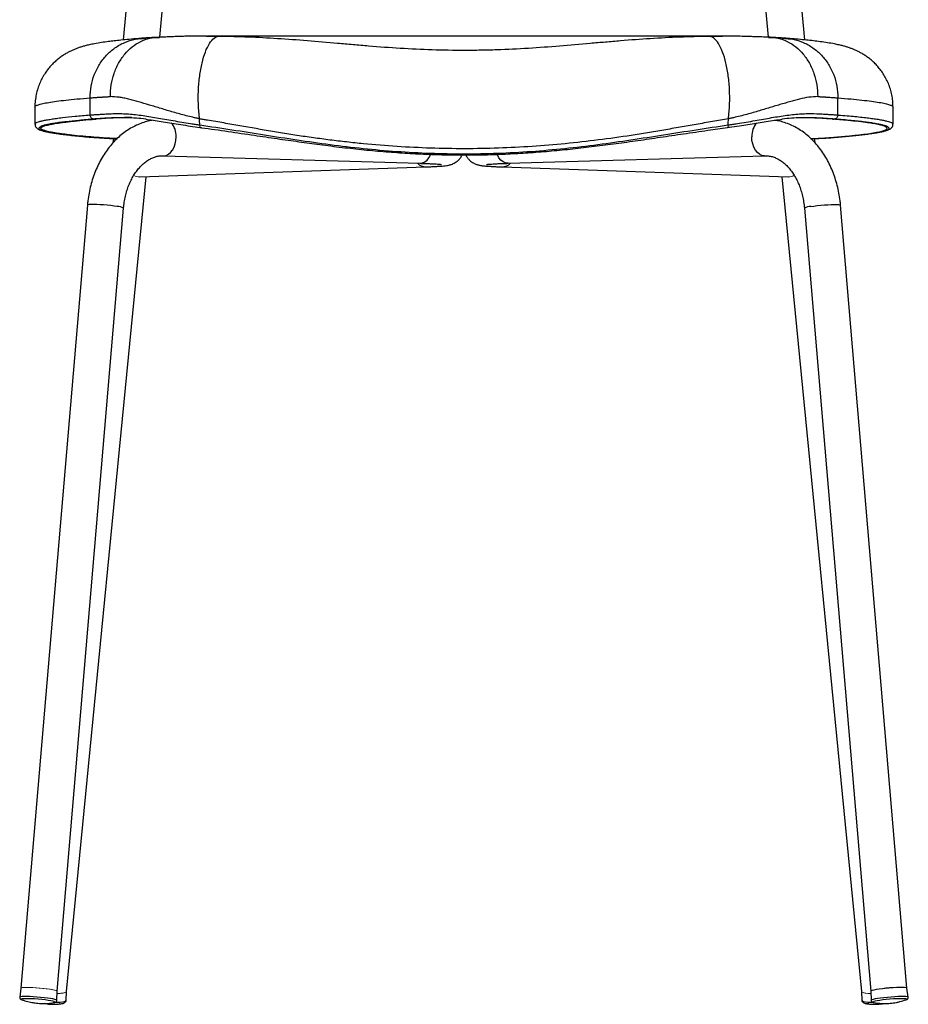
# Model space of a CAD drawing. Header units: millimetres. Extents: x 74 to 205, y 91 to 188.
# Tile 2 of 7: x 124 to 146, y 91 to 115. Entities that reach past the tile are written whole.
import ezdxf

# ---------------------------------------------------------------- set-up
doc = ezdxf.new("R2010")
doc.units = ezdxf.units.MM

msp = doc.modelspace()

# ---------------------------------------------------------------- linework, layer by layer
at = {"color": 7, "linetype": 'Continuous', "lineweight": 25}
for p, q in [((126.516, 116.991), (126.288, 114.656)), ((143.215, 114.657), (142.986, 116.991)), ((127.199, 114.723), (127.412, 116.904)), ((142.091, 116.904), (142.304, 114.723)), ((126.711, 114.688), (126.862, 114.702)), ((126.743, 114.691), (126.756, 114.692)), ((128.361, 114.754), (128.383, 114.754)), ((141.078, 114.753), (141.119, 114.753)), ((142.748, 114.692), (142.761, 114.69)), ((125.47, 112.796), (125.47, 113.22)), ((144.033, 112.796), (144.033, 113.22)), ((124.101, 112.991), (124.101, 112.566)), ((145.401, 112.564), (145.401, 112.991)), ((125.609, 112.694), (125.562, 112.694)), ((126.495, 112.729), (126.328, 112.729)), ((143.894, 112.694), (143.94, 112.694)), ((124.104, 112.562), (124.101, 112.566)), ((125.609, 112.239), (125.562, 112.238)), ((126.049, 112.21), (126.039, 112.103)), ((143.464, 112.103), (143.454, 112.21)), ((143.894, 112.239), (143.94, 112.238)), ((127.29, 111.785), (133.655, 111.597)), ((135.848, 111.597), (142.212, 111.785)), ((126.708, 111.258), (133.805, 111.508)), ((135.698, 111.508), (142.794, 111.258)), ((124.887, 91.056), (126.861, 111.264)), ((142.642, 111.264), (144.616, 91.056)), ((125.404, 110.559), (123.755, 91.138)), ((124.652, 91.061), (126.301, 110.482)), ((143.202, 110.482), (144.851, 91.061)), ((145.747, 91.138), (144.098, 110.559)), ((123.755, 91.138), (123.723, 90.912)), ((145.779, 90.912), (145.747, 91.138)), ((124.646, 90.834), (124.652, 91.061)), ((124.878, 90.833), (124.887, 91.056)), ((144.616, 91.056), (144.625, 90.833)), ((144.851, 91.061), (144.857, 90.834)), ((124.321, 90.756), (124.404, 90.743)), ((124.558, 90.776), (124.58, 90.779)), ((124.723, 90.745), (124.709, 90.743)), ((144.625, 90.83), (144.625, 90.833))]:
    msp.add_line(p, q, dxfattribs=at)
at = {"color": 8, "linetype": 'Continuous', "lineweight": 25}
for p, q in [((126.773, 114.693), (126.862, 114.702)), ((128.353, 114.754), (128.361, 114.754)), ((141.119, 114.753), (141.167, 114.753)), ((142.64, 114.702), (142.731, 114.693)), ((145.237, 112.486), (145.235, 112.486))]:
    msp.add_line(p, q, dxfattribs=at)
at = {"color": 144, "linetype": 'Continuous', "lineweight": 18}
for p, q in [((126.337, 112.729), (126.376, 112.727)), ((128.191, 112.547), (128.192, 112.547)), ((141.31, 112.547), (141.311, 112.547))]:
    msp.add_line(p, q, dxfattribs=at)
at = {"color": 8, "linetype": 'Continuous', "lineweight": 25, "flags": 128}
for points in [[(127.29, 111.785), (127.295, 111.785), (127.356, 111.793), (127.415, 111.82), (127.47, 111.864), (127.517, 111.923), (127.556, 111.995), (127.585, 112.076), (127.602, 112.164), (127.607, 112.255)], [(142.212, 111.785), (142.208, 111.785), (142.147, 111.793), (142.087, 111.82), (142.033, 111.864), (141.985, 111.923), (141.946, 111.995), (141.917, 112.076), (141.9, 112.164), (141.895, 112.255)], [(133.655, 111.597), (133.659, 111.597), (133.721, 111.605), (133.78, 111.632), (133.834, 111.676), (133.882, 111.735), (133.921, 111.807), (133.925, 111.815)], [(135.848, 111.597), (135.843, 111.597), (135.782, 111.605), (135.723, 111.632), (135.668, 111.676), (135.62, 111.735), (135.581, 111.807), (135.578, 111.815)], [(126.143, 110.526), (126.069, 110.537), (125.985, 110.547), (125.896, 110.556), (125.806, 110.563), (125.717, 110.569), (125.634, 110.573), (125.559, 110.575), (125.497, 110.574), (125.449, 110.572), (125.418, 110.567), (125.405, 110.56), (125.404, 110.559)], [(143.359, 110.526), (143.434, 110.537), (143.517, 110.547), (143.606, 110.556), (143.697, 110.563), (143.786, 110.569), (143.869, 110.573), (143.943, 110.575), (144.006, 110.574), (144.053, 110.572), (144.085, 110.567), (144.098, 110.56), (144.098, 110.559)], [(124.646, 90.834), (124.644, 90.837), (124.629, 90.846), (124.596, 90.857), (124.548, 90.867), (124.485, 90.878), (124.411, 90.889), (124.328, 90.899), (124.24, 90.908), (124.15, 90.916), (124.061, 90.922), (123.976, 90.927), (123.9, 90.929), (123.835, 90.929), (123.783, 90.927), (123.746, 90.923), (123.727, 90.917), (123.723, 90.912)], [(124.58, 90.779), (124.598, 90.785), (124.599, 90.792), (124.581, 90.801), (124.545, 90.811), (124.494, 90.822), (124.428, 90.832), (124.352, 90.843), (124.269, 90.852), (124.181, 90.86), (124.094, 90.867), (124.01, 90.872), (123.934, 90.874), (123.869, 90.875), (123.817, 90.873), (123.781, 90.869), (123.762, 90.863), (123.762, 90.855), (123.775, 90.848)], [(145.756, 90.923), (145.72, 90.927), (145.668, 90.929), (145.603, 90.929), (145.526, 90.927), (145.442, 90.922), (145.353, 90.916), (145.263, 90.908), (145.174, 90.899), (145.092, 90.889), (145.018, 90.878), (144.955, 90.867), (144.907, 90.857), (144.874, 90.846), (144.858, 90.837), (144.857, 90.834)], [(145.722, 90.869), (145.686, 90.873), (145.634, 90.875), (145.569, 90.874), (145.492, 90.872), (145.409, 90.867), (145.321, 90.86), (145.234, 90.852), (145.15, 90.843), (145.074, 90.832), (145.009, 90.822), (144.957, 90.811), (144.922, 90.801), (144.904, 90.792), (144.904, 90.785), (144.919, 90.779)], [(145.729, 90.849), (145.741, 90.855), (145.74, 90.863), (145.722, 90.869)], [(145.779, 90.912), (145.776, 90.917), (145.756, 90.923)], [(124.471, 90.743), (124.383, 90.75), (124.347, 90.755)], [(124.878, 90.833), (124.877, 90.828), (124.863, 90.812), (124.832, 90.799), (124.785, 90.789), (124.724, 90.782), (124.651, 90.778), (124.589, 90.778)], [(144.922, 90.779), (144.852, 90.778), (144.779, 90.782), (144.717, 90.789), (144.67, 90.799), (144.639, 90.812), (144.625, 90.828), (144.625, 90.83)]]:
    msp.add_lwpolyline(points, dxfattribs=at)
at = {"color": 144, "linetype": 'Continuous', "lineweight": 18, "flags": 128}
for points in [[(124.652, 91.061), (124.65, 91.065), (124.633, 91.074), (124.599, 91.085), (124.548, 91.096), (124.483, 91.107), (124.406, 91.117), (124.322, 91.127), (124.232, 91.136), (124.142, 91.143), (124.053, 91.149), (123.971, 91.152), (123.899, 91.154), (123.839, 91.153), (123.794, 91.15), (123.766, 91.145), (123.755, 91.138), (123.755, 91.138)], [(124.204, 91.139), (124.113, 91.145), (124.027, 91.15), (123.947, 91.153), (123.879, 91.154), (123.823, 91.152), (123.783, 91.148), (123.76, 91.143), (123.755, 91.137)], [(124.652, 91.061), (124.647, 91.068), (124.624, 91.078), (124.584, 91.088), (124.529, 91.099), (124.46, 91.11), (124.38, 91.121), (124.294, 91.13), (124.204, 91.139)], [(144.851, 91.061), (144.856, 91.068), (144.878, 91.078), (144.918, 91.088), (144.974, 91.099), (145.043, 91.11), (145.122, 91.121), (145.209, 91.13), (145.299, 91.139)], [(145.299, 91.139), (145.389, 91.145), (145.476, 91.15), (145.555, 91.153), (145.624, 91.154), (145.679, 91.152), (145.719, 91.148), (145.742, 91.143), (145.747, 91.137)], [(124.887, 91.057), (124.887, 91.056), (124.877, 91.04), (124.848, 91.026), (124.803, 91.015), (124.743, 91.008), (124.671, 91.004), (124.65, 91.004)], [(124.887, 91.056), (124.886, 91.053), (124.873, 91.037), (124.841, 91.024), (124.793, 91.013), (124.731, 91.007), (124.656, 91.004), (124.65, 91.004)], [(144.852, 91.004), (144.794, 91.005), (144.727, 91.011), (144.675, 91.02), (144.638, 91.033), (144.619, 91.048), (144.616, 91.057)], [(144.616, 91.056), (144.616, 91.053), (144.63, 91.037), (144.661, 91.024), (144.709, 91.013), (144.772, 91.007), (144.846, 91.004), (144.852, 91.004)]]:
    msp.add_lwpolyline(points, dxfattribs=at)
at = {"color": 7, "linetype": 'Continuous', "lineweight": 25, "flags": 128}
for points in [[(145.725, 91.147), (145.688, 91.152), (145.635, 91.154), (145.569, 91.153), (145.491, 91.151), (145.406, 91.146), (145.316, 91.14), (145.225, 91.132), (145.138, 91.122), (145.057, 91.112), (144.986, 91.101), (144.928, 91.09), (144.885, 91.079), (144.859, 91.07), (144.851, 91.061)], [(145.747, 91.138), (145.744, 91.141), (145.725, 91.147)], [(123.775, 90.848), (123.78, 90.846), (123.781, 90.846)], [(144.798, 90.743), (144.742, 90.75), (144.734, 90.752)], [(144.919, 90.779), (144.923, 90.779), (144.932, 90.777)], [(145.718, 90.845), (145.723, 90.846), (145.729, 90.849)]]:
    msp.add_lwpolyline(points, dxfattribs=at)
at = {"color": 8, "linetype": 'Continuous', "lineweight": 25}
for centre, radius, start, end in [((127.098, 112.27), 0.51, 358.3092, 40.6437), ((142.405, 112.27), 0.51, 139.3042, 181.6954), ((133.801, 111.788), 0.28, 222.594, 270.6979), ((135.701, 111.788), 0.28, 269.2474, 317.4078), ((126.143, 110.215), 0.311, 59.3434, 89.8353), ((143.36, 110.215), 0.311, 90.1647, 120.6566), ((124.588, 92.179), 1.441, 265.3267, 274.81), ((144.92, 92.469), 1.73, 265.9576, 278.0671)]:
    msp.add_arc(centre, radius, start, end, dxfattribs=at)
at = {"color": 144, "linetype": 'Continuous', "lineweight": 18}
for centre, start, end in [((126.697, 111.522), 238.1128, 271.3949), ((142.805, 111.522), 268.6102, 302.0721)]:
    msp.add_arc(centre, 0.264, start, end, dxfattribs=at)
at = {"color": 7, "linetype": 'Continuous', "lineweight": 25}
for points, knots in [([(126.742, 114.697), (126.721, 114.696), (126.618, 114.687), (126.445, 114.672), (126.242, 114.652), (126.07, 114.634), (125.913, 114.614), (125.749, 114.591), (125.594, 114.565), (125.462, 114.538), (125.357, 114.513), (125.269, 114.488), (125.186, 114.462), (125.108, 114.433), (125.03, 114.4), (124.952, 114.362), (124.872, 114.319), (124.79, 114.268), (124.706, 114.208), (124.621, 114.138), (124.535, 114.057), (124.451, 113.964), (124.371, 113.86), (124.299, 113.744), (124.235, 113.619), (124.182, 113.486), (124.14, 113.342), (124.112, 113.19), (124.1, 113.07), (124.102, 113.004), (124.103, 112.991)], [0, 0, 0, 0, 0.022035, 0.1060672, 0.1846452, 0.2492061, 0.3123644, 0.3918888, 0.479442, 0.5457249, 0.5920758, 0.6306126, 0.6629428, 0.6906486, 0.7150217, 0.7370408, 0.7574654, 0.7769024, 0.7958397, 0.8146531, 0.8335186, 0.8526057, 0.8719646, 0.8915601, 0.9113232, 0.9311887, 0.9511103, 0.9730821, 0.9946983, 1, 1, 1, 1]), ([(125.973, 113.25), (125.973, 113.348), (125.981, 113.446), (126.012, 113.638), (126.035, 113.732), (126.096, 113.912), (126.134, 113.998), (126.223, 114.159), (126.274, 114.234), (126.387, 114.37), (126.449, 114.431), (126.582, 114.537), (126.652, 114.581), (126.8, 114.653), (126.877, 114.68), (127.033, 114.715), (127.113, 114.722), (127.193, 114.721)], [0, 0, 0, 0, 0.125, 0.125, 0.25, 0.25, 0.375, 0.375, 0.5, 0.5, 0.625, 0.625, 0.75, 0.75, 0.875, 0.875, 1, 1, 1, 1]), ([(127.126, 114.72), (127.105, 114.719), (127.041, 114.716), (126.941, 114.711), (126.838, 114.704), (126.78, 114.7), (126.755, 114.698)], [0, 0, 0, 0, 0.146441, 0.449195, 0.759839, 1, 1, 1, 1]), ([(128.361, 114.754), (128.327, 114.754), (128.232, 114.753), (128.09, 114.752), (127.934, 114.749), (127.779, 114.745), (127.62, 114.74), (127.459, 114.734), (127.307, 114.728), (127.197, 114.723), (127.139, 114.72), (127.127, 114.72)], [0, 0, 0, 0, 0.068898, 0.189164, 0.298032, 0.409412, 0.543887, 0.680596, 0.820272, 0.964184, 1, 1, 1, 1]), ([(128.189, 112.7), (128.174, 112.812), (128.164, 112.929), (128.155, 113.168), (128.155, 113.289), (128.165, 113.529), (128.176, 113.647), (128.205, 113.874), (128.225, 113.982), (128.273, 114.183), (128.3, 114.275), (128.363, 114.438), (128.397, 114.509), (128.471, 114.625), (128.511, 114.67), (128.591, 114.733), (128.633, 114.75), (128.675, 114.752)], [0, 0, 0, 0, 0.125, 0.125, 0.25, 0.25, 0.375, 0.375, 0.5, 0.5, 0.625, 0.625, 0.75, 0.75, 0.875, 0.875, 1, 1, 1, 1]), ([(141.119, 114.754), (140.55, 114.754), (138.433, 114.754), (134.769, 114.754), (131.092, 114.754), (128.964, 114.754), (128.383, 114.754)], [0, 0, 0, 0, 0.134043, 0.498645, 0.86325, 1, 1, 1, 1]), ([(128.675, 114.752), (128.795, 114.751), (128.916, 114.749), (129.157, 114.743), (129.277, 114.739), (129.639, 114.725), (129.881, 114.712), (130.369, 114.68), (130.615, 114.662), (131.111, 114.621), (131.362, 114.599), (131.742, 114.566), (131.869, 114.555), (132.062, 114.538), (132.126, 114.533), (132.255, 114.522), (132.32, 114.516), (132.645, 114.49), (132.907, 114.471), (133.432, 114.439), (133.696, 114.426), (134.228, 114.409), (134.495, 114.404), (134.899, 114.404), (135.033, 114.406), (135.3, 114.41), (135.432, 114.414), (135.829, 114.427), (136.091, 114.44), (136.61, 114.472), (136.868, 114.491), (137.379, 114.532), (137.632, 114.555), (138.01, 114.588), (138.136, 114.599), (138.387, 114.62), (138.512, 114.631), (138.885, 114.662), (139.131, 114.68), (139.62, 114.712), (139.864, 114.725), (140.226, 114.739), (140.346, 114.743), (140.587, 114.749), (140.707, 114.751), (140.828, 114.752)], [0, 0, 0, 0, 0.03125, 0.03125, 0.0625, 0.0625, 0.125, 0.125, 0.1875, 0.1875, 0.25, 0.25, 0.28125, 0.28125, 0.296875, 0.296875, 0.3125, 0.3125, 0.375, 0.375, 0.4375, 0.4375, 0.5, 0.5, 0.53125, 0.53125, 0.5625, 0.5625, 0.625, 0.625, 0.6875, 0.6875, 0.75, 0.75, 0.78125, 0.78125, 0.8125, 0.8125, 0.875, 0.875, 0.9375, 0.9375, 0.96875, 0.96875, 1, 1, 1, 1]), ([(141.314, 112.7), (141.328, 112.812), (141.338, 112.929), (141.348, 113.168), (141.348, 113.289), (141.337, 113.529), (141.327, 113.647), (141.297, 113.874), (141.278, 113.982), (141.23, 114.183), (141.202, 114.275), (141.14, 114.438), (141.105, 114.509), (141.031, 114.625), (140.992, 114.67), (140.911, 114.733), (140.869, 114.75), (140.828, 114.752)], [0, 0, 0, 0, 0.125, 0.125, 0.25, 0.25, 0.375, 0.375, 0.5, 0.5, 0.625, 0.625, 0.75, 0.75, 0.875, 0.875, 1, 1, 1, 1]), ([(142.378, 114.72), (142.358, 114.721), (142.285, 114.724), (142.144, 114.73), (141.977, 114.736), (141.813, 114.741), (141.652, 114.746), (141.477, 114.75), (141.289, 114.753), (141.154, 114.754), (141.083, 114.754), (141.078, 114.754)], [0, 0, 0, 0, 0.059508, 0.21446, 0.374126, 0.489086, 0.609242, 0.73652, 0.863711, 0.991066, 1, 1, 1, 1]), ([(142.31, 114.721), (142.389, 114.722), (142.469, 114.715), (142.626, 114.68), (142.703, 114.653), (142.85, 114.581), (142.921, 114.537), (143.054, 114.431), (143.116, 114.37), (143.229, 114.234), (143.279, 114.159), (143.368, 113.998), (143.406, 113.912), (143.467, 113.732), (143.491, 113.638), (143.522, 113.446), (143.53, 113.348), (143.53, 113.25)], [0, 0, 0, 0, 0.125, 0.125, 0.25, 0.25, 0.375, 0.375, 0.5, 0.5, 0.625, 0.625, 0.75, 0.75, 0.875, 0.875, 1, 1, 1, 1]), ([(142.749, 114.698), (142.743, 114.699), (142.697, 114.702), (142.6, 114.708), (142.481, 114.715), (142.4, 114.719), (142.374, 114.72)], [0, 0, 0, 0, 0.049284, 0.425898, 0.822, 1, 1, 1, 1]), ([(142.64, 114.702), (142.659, 114.7), (142.716, 114.696), (142.766, 114.691), (142.799, 114.688)], [0, 0, 0, 0, 0.330045, 1, 1, 1, 1]), ([(145.4, 112.991), (145.399, 113.029), (145.399, 113.119), (145.38, 113.257), (145.347, 113.403), (145.3, 113.541), (145.243, 113.671), (145.176, 113.792), (145.101, 113.901), (145.021, 114), (144.938, 114.087), (144.854, 114.162), (144.771, 114.227), (144.69, 114.282), (144.611, 114.33), (144.535, 114.37), (144.461, 114.405), (144.387, 114.436), (144.313, 114.463), (144.235, 114.488), (144.151, 114.512), (144.054, 114.535), (143.928, 114.562), (143.776, 114.588), (143.604, 114.613), (143.43, 114.634), (143.248, 114.654), (143.053, 114.673), (142.885, 114.688), (142.787, 114.695), (142.762, 114.698)], [0, 0, 0, 0, 0.0156836, 0.0365061, 0.0569812, 0.077137, 0.0969892, 0.1165432, 0.1357953, 0.1547417, 0.1734021, 0.1918545, 0.2102667, 0.2288615, 0.247942, 0.2679388, 0.2893779, 0.3129069, 0.3393519, 0.3698333, 0.4060026, 0.4505931, 0.5089979, 0.5953007, 0.6789334, 0.7535733, 0.825122, 0.9008823, 0.9744872, 1, 1, 1, 1]), ([(125.47, 113.22), (125.47, 113.22), (125.47, 113.22), (125.47, 113.22), (125.47, 113.22), (125.47, 113.22), (125.471, 113.22), (125.473, 113.221), (125.477, 113.221), (125.484, 113.221), (125.499, 113.223), (125.512, 113.224), (125.539, 113.225), (125.557, 113.227), (125.595, 113.229), (125.615, 113.231), (125.646, 113.233), (125.656, 113.234), (125.677, 113.235), (125.688, 113.236), (125.721, 113.238), (125.743, 113.239), (125.772, 113.241), (125.778, 113.241), (125.787, 113.242), (125.79, 113.242), (125.796, 113.243), (125.799, 113.243), (125.815, 113.244), (125.827, 113.245), (125.863, 113.247), (125.886, 113.248), (125.919, 113.25), (125.929, 113.25), (125.951, 113.25), (125.962, 113.25), (125.973, 113.25)], [0, 0, 0, 0, 0.000488, 0.000488, 0.000977, 0.001953, 0.003906, 0.007812, 0.015625, 0.03125, 0.0625, 0.125, 0.125, 0.25, 0.25, 0.375, 0.375, 0.4375, 0.4375, 0.5, 0.5, 0.625, 0.625, 0.65625, 0.65625, 0.671875, 0.671875, 0.6875, 0.6875, 0.75, 0.75, 0.875, 0.875, 0.9375, 0.9375, 1, 1, 1, 1]), ([(128.189, 112.7), (128.182, 112.701), (128.174, 112.703), (128.16, 112.706), (128.139, 112.71), (128.089, 112.721), (128.047, 112.731), (127.964, 112.75), (127.909, 112.764), (127.8, 112.792), (127.746, 112.806), (127.64, 112.835), (127.588, 112.85), (127.432, 112.895), (127.331, 112.926), (127.182, 112.97), (127.133, 112.985), (127.037, 113.014), (126.99, 113.028), (126.85, 113.069), (126.761, 113.096), (126.632, 113.133), (126.589, 113.145), (126.527, 113.162), (126.507, 113.168), (126.466, 113.179), (126.446, 113.184), (126.385, 113.198), (126.346, 113.207), (126.268, 113.222), (126.229, 113.229), (126.116, 113.244), (126.043, 113.25), (125.973, 113.25)], [0, 0, 0, 0, 0.007813, 0.007813, 0.015625, 0.03125, 0.0625, 0.0625, 0.125, 0.125, 0.1875, 0.1875, 0.25, 0.25, 0.375, 0.375, 0.4375, 0.4375, 0.5, 0.5, 0.625, 0.625, 0.6875, 0.6875, 0.71875, 0.71875, 0.75, 0.75, 0.8125, 0.8125, 0.875, 0.875, 1, 1, 1, 1]), ([(143.53, 113.25), (143.459, 113.25), (143.387, 113.244), (143.237, 113.224), (143.159, 113.209), (143.039, 113.179), (142.998, 113.168), (142.915, 113.145), (142.872, 113.133), (142.785, 113.108), (142.74, 113.095), (142.65, 113.069), (142.604, 113.055), (142.464, 113.014), (142.369, 112.985), (142.222, 112.941), (142.172, 112.926), (142.071, 112.896), (142.02, 112.881), (141.917, 112.851), (141.865, 112.836), (141.758, 112.807), (141.704, 112.792), (141.595, 112.764), (141.539, 112.75), (141.455, 112.731), (141.413, 112.721), (141.364, 112.71), (141.342, 112.706), (141.328, 112.703), (141.321, 112.701), (141.314, 112.7)], [0, 0, 0, 0, 0.125, 0.125, 0.25, 0.25, 0.3125, 0.3125, 0.375, 0.375, 0.4375, 0.4375, 0.5, 0.5, 0.625, 0.625, 0.6875, 0.6875, 0.75, 0.75, 0.8125, 0.8125, 0.875, 0.875, 0.9375, 0.9375, 0.96875, 0.984375, 0.992187, 0.992187, 1, 1, 1, 1]), ([(143.53, 113.25), (143.541, 113.25), (143.551, 113.25), (143.573, 113.25), (143.583, 113.25), (143.616, 113.248), (143.638, 113.247), (143.674, 113.245), (143.686, 113.244), (143.701, 113.243), (143.705, 113.243), (143.709, 113.242), (143.711, 113.242), (143.712, 113.242), (143.714, 113.242), (143.721, 113.242), (143.728, 113.241), (143.757, 113.239), (143.78, 113.238), (143.823, 113.235), (143.845, 113.234), (143.886, 113.231), (143.906, 113.23), (143.944, 113.227), (143.963, 113.226), (143.99, 113.224), (144.003, 113.223), (144.018, 113.221), (144.026, 113.221), (144.029, 113.221), (144.031, 113.22), (144.032, 113.22), (144.033, 113.22), (144.033, 113.22), (144.033, 113.22), (144.033, 113.22), (144.033, 113.22)], [0, 0, 0, 0, 0.0625, 0.0625, 0.125, 0.125, 0.25, 0.25, 0.3125, 0.3125, 0.328125, 0.332031, 0.332031, 0.335938, 0.335938, 0.34375, 0.375, 0.375, 0.5, 0.5, 0.625, 0.625, 0.75, 0.75, 0.875, 0.875, 0.9375, 0.96875, 0.984375, 0.992188, 0.996094, 0.998047, 0.999023, 0.999512, 0.999512, 1, 1, 1, 1]), ([(125.609, 112.239), (125.553, 112.244), (125.499, 112.248), (125.419, 112.255), (125.393, 112.257), (125.355, 112.261), (125.342, 112.262), (125.317, 112.264), (125.304, 112.265), (125.194, 112.276), (125.102, 112.285), (124.934, 112.303), (124.856, 112.313), (124.75, 112.327), (124.717, 112.332), (124.653, 112.341), (124.623, 112.346), (124.538, 112.36), (124.488, 112.37), (124.424, 112.384), (124.404, 112.389), (124.378, 112.396), (124.369, 112.398), (124.357, 112.402), (124.353, 112.403), (124.345, 112.406), (124.342, 112.407), (124.309, 112.418), (124.288, 112.427), (124.266, 112.442), (124.26, 112.447), (124.255, 112.454), (124.254, 112.457), (124.252, 112.462), (124.251, 112.464), (124.251, 112.476), (124.258, 112.486), (124.28, 112.5), (124.289, 112.505), (124.31, 112.515), (124.322, 112.52), (124.365, 112.534), (124.4, 112.544), (124.464, 112.558), (124.487, 112.563), (124.524, 112.57), (124.537, 112.572), (124.563, 112.577), (124.577, 112.579), (124.648, 112.591), (124.711, 112.601), (124.817, 112.615), (124.854, 112.62), (124.913, 112.627), (124.932, 112.629), (124.973, 112.634), (124.994, 112.636), (125.185, 112.657), (125.384, 112.676), (125.609, 112.694)], [0, 0, 0, 0, 0.03125, 0.03125, 0.046875, 0.046875, 0.054688, 0.054688, 0.0625, 0.0625, 0.125, 0.125, 0.1875, 0.1875, 0.21875, 0.21875, 0.25, 0.25, 0.3125, 0.3125, 0.34375, 0.34375, 0.359375, 0.359375, 0.367188, 0.367188, 0.375, 0.375, 0.4375, 0.4375, 0.46875, 0.46875, 0.484375, 0.484375, 0.5, 0.5, 0.5625, 0.5625, 0.59375, 0.59375, 0.625, 0.625, 0.6875, 0.6875, 0.71875, 0.71875, 0.734375, 0.734375, 0.75, 0.75, 0.8125, 0.8125, 0.84375, 0.84375, 0.859375, 0.859375, 0.875, 0.875, 1, 1, 1, 1]), ([(125.562, 112.694), (125.435, 112.684), (125.181, 112.662), (124.917, 112.634), (124.728, 112.61), (124.607, 112.593), (124.543, 112.582), (124.517, 112.577)], [0, 0, 0, 0, 0.282546, 0.565987, 0.724678, 0.88337, 1, 1, 1, 1]), ([(127.035, 112.665), (126.995, 112.658), (126.903, 112.643), (126.764, 112.6), (126.618, 112.541), (126.476, 112.467), (126.34, 112.379), (126.21, 112.276), (126.087, 112.161), (125.971, 112.032), (125.865, 111.892), (125.767, 111.741), (125.68, 111.58), (125.604, 111.41), (125.538, 111.232), (125.485, 111.049), (125.443, 110.86), (125.417, 110.696), (125.408, 110.595), (125.404, 110.559)], [0, 0, 0, 0, 0.046862, 0.105592, 0.164563, 0.223899, 0.283688, 0.343978, 0.404777, 0.466052, 0.527741, 0.589764, 0.652039, 0.714489, 0.777048, 0.83967, 0.902316, 0.964973, 1, 1, 1, 1]), ([(125.47, 112.796), (125.477, 112.796), (125.485, 112.797), (125.5, 112.798), (125.523, 112.8), (125.548, 112.801), (125.599, 112.805), (125.635, 112.807), (125.711, 112.812), (125.752, 112.814), (125.836, 112.819), (125.88, 112.821), (125.972, 112.826), (126.019, 112.828), (126.118, 112.83), (126.17, 112.83), (126.275, 112.828), (126.329, 112.826), (126.44, 112.819), (126.498, 112.814), (126.615, 112.802), (126.676, 112.795), (126.799, 112.779), (126.862, 112.77), (127.054, 112.74), (127.186, 112.717), (127.458, 112.669), (127.599, 112.643), (127.816, 112.606), (127.89, 112.593), (128.002, 112.575), (128.04, 112.569), (128.115, 112.558), (128.153, 112.553), (128.191, 112.547)], [0, 0, 0, 0, 0.015625, 0.015625, 0.03125, 0.0625, 0.0625, 0.125, 0.125, 0.1875, 0.1875, 0.25, 0.25, 0.3125, 0.3125, 0.375, 0.375, 0.4375, 0.4375, 0.5, 0.5, 0.5625, 0.5625, 0.625, 0.625, 0.75, 0.75, 0.875, 0.875, 0.9375, 0.9375, 0.96875, 0.96875, 1, 1, 1, 1]), ([(125.562, 112.694), (125.55, 112.695), (125.538, 112.697), (125.516, 112.708), (125.505, 112.715), (125.488, 112.734), (125.481, 112.745), (125.472, 112.769), (125.47, 112.782), (125.47, 112.796)], [0, 0, 0, 0, 0.25, 0.25, 0.5, 0.5, 0.75, 0.75, 1, 1, 1, 1]), ([(126.86, 112.691), (126.858, 112.691), (126.773, 112.702), (126.617, 112.716), (126.394, 112.729), (126.188, 112.729), (126.001, 112.722), (125.834, 112.712), (125.685, 112.704), (125.603, 112.697), (125.562, 112.694)], [0, 0, 0, 0, 0.004161, 0.143684, 0.286505, 0.430361, 0.571436, 0.71334, 0.856245, 1, 1, 1, 1]), ([(126.855, 112.689), (126.87, 112.687), (126.942, 112.679), (127.085, 112.658), (127.285, 112.628), (127.499, 112.593), (127.723, 112.557), (127.956, 112.52), (128.118, 112.497), (128.204, 112.485), (128.208, 112.485)], [0, 0, 0, 0, 0.0358781, 0.1841757, 0.3414697, 0.5010276, 0.6627685, 0.8263274, 0.9910067, 1, 1, 1, 1]), ([(141.314, 112.7), (141.182, 112.677), (141.049, 112.654), (140.783, 112.608), (140.65, 112.585), (140.382, 112.539), (140.249, 112.515), (139.98, 112.468), (139.846, 112.444), (139.577, 112.397), (139.442, 112.374), (139.172, 112.33), (139.037, 112.309), (138.631, 112.248), (138.359, 112.21), (137.542, 112.107), (136.993, 112.052), (136.164, 111.997), (135.886, 111.982), (135.329, 111.963), (135.049, 111.958), (134.205, 111.958), (133.646, 111.977), (132.81, 112.032), (132.532, 112.055), (132.115, 112.095), (131.977, 112.11), (131.7, 112.141), (131.563, 112.157), (131.288, 112.192), (131.151, 112.21), (130.877, 112.248), (130.741, 112.267), (130.469, 112.308), (130.333, 112.33), (130.063, 112.374), (129.928, 112.397), (129.524, 112.468), (129.255, 112.515), (128.854, 112.585), (128.721, 112.608), (128.521, 112.643), (128.454, 112.654), (128.355, 112.671), (128.322, 112.677), (128.255, 112.688), (128.222, 112.694), (128.189, 112.7)], [0, 0, 0, 0, 0.03125, 0.03125, 0.0625, 0.0625, 0.09375, 0.09375, 0.125, 0.125, 0.15625, 0.15625, 0.1875, 0.1875, 0.25, 0.25, 0.375, 0.375, 0.4375, 0.4375, 0.5, 0.5, 0.625, 0.625, 0.6875, 0.6875, 0.71875, 0.71875, 0.75, 0.75, 0.78125, 0.78125, 0.8125, 0.8125, 0.84375, 0.84375, 0.875, 0.875, 0.9375, 0.9375, 0.96875, 0.96875, 0.984375, 0.984375, 0.992188, 0.992188, 1, 1, 1, 1]), ([(141.293, 112.487), (141.309, 112.489), (141.408, 112.502), (141.578, 112.527), (141.798, 112.56), (142.003, 112.593), (142.206, 112.626), (142.409, 112.657), (142.557, 112.679), (142.633, 112.687), (142.645, 112.689)], [0, 0, 0, 0, 0.032474, 0.20195, 0.353093, 0.496581, 0.646744, 0.808237, 0.967733, 1, 1, 1, 1]), ([(141.311, 112.547), (141.33, 112.55), (141.349, 112.553), (141.387, 112.558), (141.444, 112.567), (141.501, 112.575), (141.612, 112.593), (141.686, 112.606), (141.832, 112.631), (141.904, 112.643), (142.046, 112.669), (142.116, 112.681), (142.321, 112.718), (142.453, 112.741), (142.707, 112.78), (142.83, 112.796), (143.007, 112.814), (143.064, 112.819), (143.176, 112.826), (143.23, 112.828), (143.388, 112.831), (143.486, 112.828), (143.623, 112.821), (143.667, 112.819), (143.751, 112.814), (143.791, 112.812), (143.867, 112.807), (143.903, 112.805), (143.971, 112.8), (144.003, 112.798), (144.033, 112.796)], [0, 0, 0, 0, 0.015625, 0.015625, 0.03125, 0.0625, 0.0625, 0.125, 0.125, 0.1875, 0.1875, 0.25, 0.25, 0.375, 0.375, 0.5, 0.5, 0.5625, 0.5625, 0.625, 0.625, 0.75, 0.75, 0.8125, 0.8125, 0.875, 0.875, 0.9375, 0.9375, 1, 1, 1, 1]), ([(144.098, 110.559), (144.095, 110.594), (144.085, 110.695), (144.06, 110.859), (144.018, 111.048), (143.964, 111.233), (143.898, 111.411), (143.821, 111.583), (143.732, 111.745), (143.633, 111.899), (143.524, 112.041), (143.405, 112.171), (143.278, 112.289), (143.144, 112.392), (143.003, 112.481), (142.857, 112.554), (142.707, 112.611), (142.576, 112.648), (142.494, 112.66), (142.465, 112.665)], [0, 0, 0, 0, 0.034509, 0.097228, 0.160023, 0.222882, 0.285801, 0.348767, 0.41174, 0.474666, 0.537472, 0.600066, 0.662345, 0.724206, 0.785562, 0.846356, 0.906573, 0.966247, 1, 1, 1, 1]), ([(143.94, 112.694), (143.899, 112.697), (143.817, 112.704), (143.668, 112.712), (143.5, 112.722), (143.311, 112.729), (143.105, 112.729), (142.883, 112.716), (142.728, 112.702), (142.644, 112.691), (142.642, 112.69)], [0, 0, 0, 0, 0.146136, 0.287197, 0.428257, 0.572732, 0.717189, 0.856612, 0.996881, 1, 1, 1, 1]), ([(144.033, 112.796), (144.033, 112.782), (144.031, 112.769), (144.021, 112.745), (144.014, 112.734), (143.997, 112.715), (143.987, 112.708), (143.965, 112.697), (143.952, 112.695), (143.94, 112.694)], [0, 0, 0, 0, 0.25, 0.25, 0.5, 0.5, 0.75, 0.75, 1, 1, 1, 1]), ([(145.024, 112.57), (145.003, 112.574), (144.949, 112.585), (144.841, 112.601), (144.7, 112.62), (144.541, 112.639), (144.362, 112.657), (144.164, 112.676), (144.015, 112.688), (143.94, 112.694)], [0, 0, 0, 0, 0.092026, 0.242019, 0.391937, 0.541931, 0.691925, 0.845962, 1, 1, 1, 1]), ([(124.104, 112.566), (124.103, 112.559), (124.102, 112.538), (124.116, 112.506), (124.137, 112.478), (124.163, 112.456), (124.197, 112.436), (124.243, 112.416), (124.307, 112.397), (124.389, 112.378), (124.455, 112.364), (124.501, 112.357), (124.508, 112.355)], [0, 0, 0, 0, 0.029336, 0.094741, 0.161549, 0.238266, 0.338176, 0.484189, 0.64797, 0.804266, 0.969594, 1, 1, 1, 1]), ([(124.525, 112.354), (124.531, 112.353), (124.571, 112.345), (124.663, 112.332), (124.802, 112.313), (124.962, 112.294), (125.141, 112.276), (125.339, 112.257), (125.488, 112.245), (125.562, 112.238)], [0, 0, 0, 0, 0.027059, 0.187962, 0.348705, 0.509448, 0.670351, 0.835089, 1, 1, 1, 1]), ([(128.192, 112.547), (128.458, 112.509), (128.724, 112.47), (129.259, 112.388), (129.528, 112.346), (130.066, 112.261), (130.337, 112.219), (130.88, 112.138), (131.153, 112.099), (131.701, 112.028), (131.976, 111.995), (132.527, 111.938), (132.804, 111.913), (133.359, 111.873), (133.637, 111.858), (134.194, 111.838), (134.473, 111.832), (135.031, 111.832), (135.309, 111.838), (135.866, 111.858), (136.144, 111.873), (136.699, 111.913), (136.976, 111.938), (137.528, 111.996), (137.803, 112.028), (138.35, 112.099), (138.623, 112.138), (139.166, 112.219), (139.437, 112.261), (140.245, 112.388), (140.779, 112.472), (141.31, 112.547)], [0, 0, 0, 0, 0.0625, 0.0625, 0.125, 0.125, 0.1875, 0.1875, 0.25, 0.25, 0.3125, 0.3125, 0.375, 0.375, 0.4375, 0.4375, 0.5, 0.5, 0.5625, 0.5625, 0.625, 0.625, 0.6875, 0.6875, 0.75, 0.75, 0.8125, 0.8125, 0.875, 0.875, 1, 1, 1, 1]), ([(128.21, 112.484), (128.22, 112.483), (128.448, 112.452), (128.893, 112.388), (129.518, 112.297), (130.104, 112.21), (130.645, 112.133), (131.182, 112.059), (131.722, 111.991), (132.271, 111.932), (132.813, 111.883), (133.347, 111.845), (133.873, 111.818), (134.389, 111.804), (134.896, 111.801), (135.399, 111.811), (135.902, 111.831), (136.412, 111.862), (136.93, 111.903), (137.456, 111.955), (137.989, 112.017), (138.528, 112.087), (139.073, 112.163), (139.632, 112.245), (140.211, 112.33), (140.768, 112.411), (141.13, 112.461), (141.292, 112.483)], [0, 0, 0, 0, 0.002252, 0.053859, 0.104662, 0.148454, 0.190119, 0.229849, 0.271997, 0.313709, 0.354718, 0.394948, 0.434403, 0.473104, 0.51108, 0.54842, 0.586038, 0.624369, 0.663432, 0.703242, 0.743801, 0.785069, 0.826768, 0.869562, 0.914577, 0.961937, 1, 1, 1, 1]), ([(143.94, 112.238), (144.067, 112.249), (144.322, 112.271), (144.586, 112.299), (144.775, 112.323), (144.905, 112.342), (144.988, 112.355), (145.021, 112.362), (145.024, 112.362)], [0, 0, 0, 0, 0.26834, 0.536679, 0.686978, 0.837351, 0.987723, 1, 1, 1, 1]), ([(145.041, 112.364), (145.053, 112.366), (145.099, 112.374), (145.164, 112.389), (145.238, 112.409), (145.293, 112.43), (145.333, 112.451), (145.362, 112.474), (145.384, 112.501), (145.4, 112.534), (145.399, 112.558), (145.399, 112.567)], [0, 0, 0, 0, 0.05883, 0.231273, 0.407096, 0.590054, 0.725157, 0.812409, 0.888144, 0.956783, 1, 1, 1, 1]), ([(125.562, 112.238), (125.572, 112.238), (125.646, 112.232), (125.814, 112.221), (126.004, 112.211), (126.128, 112.207), (126.139, 112.206)], [0, 0, 0, 0, 0.06569, 0.510253, 0.954814, 1, 1, 1, 1]), ([(126.142, 112.209), (126.101, 112.211), (125.97, 112.216), (125.786, 112.226), (125.668, 112.235), (125.609, 112.239)], [0, 0, 0, 0, 0.182997, 0.591491, 1, 1, 1, 1]), ([(143.364, 112.206), (143.375, 112.207), (143.445, 112.209), (143.558, 112.215), (143.703, 112.222), (143.832, 112.23), (143.904, 112.236), (143.94, 112.238)], [0, 0, 0, 0, 0.046195, 0.282431, 0.518667, 0.759334, 1, 1, 1, 1]), ([(126.301, 110.482), (126.303, 110.508), (126.311, 110.583), (126.33, 110.707), (126.363, 110.85), (126.406, 110.987), (126.457, 111.116), (126.517, 111.237), (126.583, 111.347), (126.655, 111.445), (126.732, 111.532), (126.812, 111.606), (126.896, 111.668), (126.982, 111.717), (127.07, 111.753), (127.16, 111.777), (127.234, 111.785), (127.277, 111.785), (127.29, 111.785)], [0, 0, 0, 0, 0.0328549, 0.0982448, 0.1635422, 0.228712, 0.2937513, 0.3586816, 0.42356, 0.4884566, 0.5535226, 0.6189957, 0.6852257, 0.7527029, 0.8220718, 0.8940817, 0.9693276, 1, 1, 1, 1]), ([(133.805, 111.508), (133.826, 111.509), (133.887, 111.511), (133.981, 111.515), (134.08, 111.52), (134.169, 111.526), (134.248, 111.532), (134.311, 111.539), (134.362, 111.548), (134.404, 111.558), (134.443, 111.569), (134.486, 111.587), (134.535, 111.613), (134.587, 111.649), (134.638, 111.698), (134.679, 111.75), (134.697, 111.788), (134.705, 111.804)], [0, 0, 0, 0, 0.05443, 0.159532, 0.26544, 0.373118, 0.48441, 0.605181, 0.68804, 0.73361, 0.770036, 0.805646, 0.841931, 0.88165, 0.924412, 0.969089, 1, 1, 1, 1]), ([(134.798, 111.804), (134.801, 111.796), (134.814, 111.766), (134.846, 111.721), (134.89, 111.672), (134.937, 111.633), (134.983, 111.604), (135.026, 111.583), (135.064, 111.568), (135.098, 111.558), (135.131, 111.55), (135.167, 111.543), (135.219, 111.536), (135.286, 111.529), (135.376, 111.523), (135.473, 111.517), (135.58, 111.512), (135.66, 111.509), (135.698, 111.508)], [0, 0, 0, 0, 0.015281, 0.057203, 0.096899, 0.134302, 0.169205, 0.201823, 0.23381, 0.267869, 0.307309, 0.357961, 0.431314, 0.570728, 0.677865, 0.791576, 0.90004, 1, 1, 1, 1]), ([(142.212, 111.785), (142.226, 111.785), (142.271, 111.785), (142.349, 111.776), (142.446, 111.749), (142.541, 111.707), (142.632, 111.651), (142.719, 111.581), (142.802, 111.5), (142.878, 111.406), (142.949, 111.301), (143.013, 111.185), (143.069, 111.06), (143.117, 110.926), (143.155, 110.786), (143.185, 110.638), (143.196, 110.535), (143.202, 110.482)], [0, 0, 0, 0, 0.031616, 0.110823, 0.188989, 0.263994, 0.335667, 0.404806, 0.472257, 0.538664, 0.604473, 0.669975, 0.735353, 0.800701, 0.866072, 0.931495, 1, 1, 1, 1]), ([(133.655, 111.597), (133.677, 111.596), (133.74, 111.594), (133.836, 111.591), (133.937, 111.586), (134.023, 111.582), (134.092, 111.578), (134.142, 111.574), (134.174, 111.571), (134.19, 111.568), (134.19, 111.568), (134.191, 111.568)], [0, 0, 0, 0, 0.074869, 0.21575, 0.355844, 0.494518, 0.630848, 0.749637, 0.85757, 0.94949, 1, 1, 1, 1]), ([(135.312, 111.568), (135.312, 111.568), (135.31, 111.568), (135.321, 111.57), (135.343, 111.572), (135.382, 111.576), (135.438, 111.579), (135.511, 111.584), (135.6, 111.588), (135.702, 111.592), (135.787, 111.595), (135.837, 111.596), (135.848, 111.597)], [0, 0, 0, 0, 0.0247648, 0.1025902, 0.1969013, 0.3066318, 0.4284032, 0.5582659, 0.6930991, 0.8308988, 0.9641503, 1, 1, 1, 1]), ([(123.723, 90.912), (123.723, 90.908), (123.722, 90.896), (123.731, 90.876), (123.749, 90.86), (123.765, 90.852), (123.776, 90.848), (123.78, 90.846)], [0, 0, 0, 0, 0.1027858, 0.2980651, 0.4981174, 0.8227491, 1, 1, 1, 1]), ([(145.723, 90.846), (145.732, 90.85), (145.746, 90.855), (145.766, 90.871), (145.777, 90.888), (145.78, 90.903), (145.78, 90.911), (145.779, 90.912)], [0, 0, 0, 0, 0.4436951, 0.6392629, 0.8110643, 0.9646062, 1, 1, 1, 1]), ([(123.78, 90.846), (123.804, 90.838), (123.874, 90.814), (123.983, 90.787), (124.091, 90.769), (124.152, 90.763), (124.175, 90.761)], [0, 0, 0, 0, 0.188983, 0.548597, 0.827519, 1, 1, 1, 1]), ([(124.175, 90.761), (124.228, 90.758), (124.311, 90.753), (124.446, 90.759), (124.527, 90.771), (124.579, 90.778)], [0, 0, 0, 0, 0.395517, 0.610476, 1, 1, 1, 1]), ([(124.404, 90.743), (124.452, 90.74), (124.523, 90.735), (124.625, 90.736), (124.68, 90.741), (124.711, 90.743)], [0, 0, 0, 0, 0.4680969, 0.6948563, 1, 1, 1, 1]), ([(124.579, 90.778), (124.589, 90.78), (124.603, 90.783), (124.626, 90.795), (124.64, 90.81), (124.645, 90.825), (124.646, 90.833), (124.646, 90.834)], [0, 0, 0, 0, 0.443695, 0.639263, 0.811064, 0.964606, 1, 1, 1, 1]), ([(124.711, 90.743), (124.731, 90.746), (124.763, 90.75), (124.797, 90.758), (124.812, 90.764), (124.818, 90.766)], [0, 0, 0, 0, 0.486122, 0.7813, 1, 1, 1, 1]), ([(124.818, 90.766), (124.821, 90.767), (124.834, 90.772), (124.852, 90.783), (124.87, 90.802), (124.877, 90.82), (124.878, 90.83), (124.878, 90.833)], [0, 0, 0, 0, 0.110825, 0.433351, 0.698136, 0.926837, 1, 1, 1, 1]), ([(144.625, 90.833), (144.625, 90.827), (144.627, 90.813), (144.641, 90.792), (144.664, 90.774), (144.692, 90.762), (144.729, 90.752), (144.764, 90.746), (144.787, 90.744), (144.792, 90.743)], [0, 0, 0, 0, 0.0812916, 0.2120502, 0.360156, 0.5427222, 0.7189948, 0.9451415, 1, 1, 1, 1]), ([(144.792, 90.743), (144.807, 90.742), (144.855, 90.738), (144.957, 90.734), (145.074, 90.738), (145.158, 90.751), (145.188, 90.756)], [0, 0, 0, 0, 0.117374, 0.359849, 0.773037, 1, 1, 1, 1]), ([(144.857, 90.834), (144.857, 90.83), (144.859, 90.817), (144.871, 90.8), (144.892, 90.787), (144.908, 90.781), (144.92, 90.779), (144.924, 90.778)], [0, 0, 0, 0, 0.102786, 0.298065, 0.498117, 0.822749, 1, 1, 1, 1]), ([(144.924, 90.778), (144.949, 90.774), (145.022, 90.763), (145.134, 90.755), (145.244, 90.755), (145.304, 90.759), (145.328, 90.761)], [0, 0, 0, 0, 0.188983, 0.548597, 0.827519, 1, 1, 1, 1]), ([(145.328, 90.761), (145.381, 90.767), (145.463, 90.776), (145.595, 90.805), (145.673, 90.83), (145.723, 90.846)], [0, 0, 0, 0, 0.395517, 0.610476, 1, 1, 1, 1])]:
    msp.add_open_spline(points, degree=3, knots=knots, dxfattribs=at)
at = {"color": 8, "linetype": 'Continuous', "lineweight": 25}
for points, knots in [([(125.47, 113.22), (125.475, 113.318), (125.485, 113.514), (125.568, 113.796), (125.697, 114.056), (125.871, 114.282), (126.083, 114.468), (126.326, 114.602), (126.55, 114.679), (126.692, 114.688), (126.743, 114.691)], [0, 0, 0, 0, 0.1322642, 0.2645284, 0.3967926, 0.5290568, 0.661321, 0.7935852, 0.9258493, 1, 1, 1, 1]), ([(128.383, 114.754), (128.421, 114.754), (128.515, 114.754), (128.615, 114.753), (128.675, 114.752)], [0, 0, 0, 0, 0.401306, 1, 1, 1, 1]), ([(140.828, 114.752), (140.88, 114.753), (140.966, 114.754), (141.046, 114.754), (141.078, 114.753)], [0, 0, 0, 0, 0.604899, 1, 1, 1, 1]), ([(142.761, 114.69), (142.812, 114.687), (142.953, 114.679), (143.177, 114.602), (143.419, 114.468), (143.631, 114.282), (143.806, 114.056), (143.935, 113.796), (144.018, 113.514), (144.028, 113.318), (144.033, 113.22)], [0, 0, 0, 0, 0.073413, 0.2057825, 0.3381521, 0.4705217, 0.6028913, 0.7352608, 0.8676304, 1, 1, 1, 1]), ([(124.101, 112.991), (124.105, 113.001), (124.114, 113.02), (124.18, 113.05), (124.287, 113.079), (124.437, 113.108), (124.629, 113.136), (124.865, 113.165), (125.141, 113.193), (125.36, 113.211), (125.47, 113.22)], [0, 0, 0, 0, 0.124395, 0.249111, 0.37345, 0.497796, 0.622889, 0.747994, 0.874009, 1, 1, 1, 1]), ([(144.033, 113.22), (144.142, 113.211), (144.36, 113.193), (144.635, 113.165), (144.87, 113.137), (145.062, 113.108), (145.213, 113.079), (145.322, 113.05), (145.383, 113.021), (145.408, 113.001), (145.401, 112.991), (145.401, 112.991)], [0, 0, 0, 0, 0.125531, 0.2503, 0.374569, 0.498825, 0.623343, 0.74785, 0.873348, 0.998838, 1, 1, 1, 1]), ([(124.101, 112.566), (124.101, 112.566), (124.1, 112.57), (124.105, 112.579), (124.119, 112.596), (124.158, 112.615), (124.214, 112.634), (124.29, 112.654), (124.385, 112.673), (124.499, 112.692), (124.631, 112.711), (124.821, 112.735), (125.086, 112.763), (125.342, 112.785), (125.47, 112.796)], [0, 0, 0, 0, 0.000546, 0.041946, 0.124795, 0.207644, 0.290493, 0.373342, 0.45615, 0.538998, 0.621847, 0.704655, 0.852328, 1, 1, 1, 1]), ([(144.033, 112.796), (144.037, 112.795), (144.116, 112.789), (144.262, 112.777), (144.459, 112.758), (144.637, 112.74), (144.797, 112.721), (144.939, 112.702), (145.062, 112.683), (145.166, 112.664), (145.252, 112.644), (145.318, 112.625), (145.366, 112.606), (145.396, 112.586), (145.399, 112.573), (145.401, 112.567)], [0, 0, 0, 0, 0.004482, 0.087397, 0.170394, 0.253309, 0.336306, 0.419222, 0.502137, 0.585134, 0.66805, 0.750957, 0.833947, 0.917187, 1, 1, 1, 1]), ([(124.517, 112.577), (124.506, 112.576), (124.458, 112.568), (124.39, 112.553), (124.314, 112.534), (124.257, 112.515), (124.219, 112.495), (124.204, 112.479), (124.2, 112.463), (124.208, 112.447), (124.236, 112.428), (124.284, 112.408), (124.351, 112.389), (124.43, 112.371), (124.495, 112.359), (124.525, 112.354)], [0, 0, 0, 0, 0.022917, 0.109055, 0.195193, 0.281416, 0.367554, 0.453778, 0.496842, 0.583317, 0.669878, 0.756009, 0.842224, 0.928362, 1, 1, 1, 1]), ([(145.024, 112.362), (145.054, 112.368), (145.116, 112.38), (145.189, 112.399), (145.246, 112.418), (145.283, 112.438), (145.299, 112.454), (145.303, 112.47), (145.295, 112.486), (145.266, 112.505), (145.219, 112.525), (145.152, 112.544), (145.087, 112.559), (145.038, 112.568), (145.024, 112.57)], [0, 0, 0, 0, 0.084899, 0.177396, 0.269893, 0.36239, 0.454887, 0.501108, 0.593967, 0.686825, 0.779314, 0.871803, 0.964254, 1, 1, 1, 1])]:
    msp.add_open_spline(points, degree=3, knots=knots, dxfattribs=at)
at = {"color": 144, "linetype": 'Continuous', "lineweight": 18}
for points, knots in [([(125.609, 112.239), (125.553, 112.244), (125.499, 112.248), (125.419, 112.255), (125.393, 112.257), (125.355, 112.261), (125.342, 112.262), (125.317, 112.264), (125.304, 112.265), (125.194, 112.276), (125.102, 112.285), (124.934, 112.303), (124.856, 112.313), (124.75, 112.327), (124.717, 112.332), (124.653, 112.341), (124.623, 112.346), (124.538, 112.36), (124.488, 112.37), (124.424, 112.384), (124.404, 112.389), (124.378, 112.396), (124.369, 112.398), (124.357, 112.402), (124.353, 112.403), (124.345, 112.406), (124.342, 112.407), (124.309, 112.418), (124.288, 112.427), (124.266, 112.442), (124.26, 112.447), (124.255, 112.454), (124.254, 112.457), (124.252, 112.462), (124.251, 112.464), (124.251, 112.476), (124.258, 112.486), (124.28, 112.5), (124.289, 112.505), (124.31, 112.515), (124.322, 112.52), (124.365, 112.534), (124.4, 112.544), (124.464, 112.558), (124.487, 112.563), (124.524, 112.57), (124.537, 112.572), (124.563, 112.577), (124.577, 112.579), (124.648, 112.591), (124.711, 112.601), (124.817, 112.615), (124.854, 112.62), (124.913, 112.627), (124.932, 112.629), (124.973, 112.634), (124.994, 112.636), (125.185, 112.657), (125.384, 112.676), (125.609, 112.694)], [0, 0, 0, 0, 0.03125, 0.03125, 0.046875, 0.046875, 0.054688, 0.054688, 0.0625, 0.0625, 0.125, 0.125, 0.1875, 0.1875, 0.21875, 0.21875, 0.25, 0.25, 0.3125, 0.3125, 0.34375, 0.34375, 0.359375, 0.359375, 0.367188, 0.367188, 0.375, 0.375, 0.4375, 0.4375, 0.46875, 0.46875, 0.484375, 0.484375, 0.5, 0.5, 0.5625, 0.5625, 0.59375, 0.59375, 0.625, 0.625, 0.6875, 0.6875, 0.71875, 0.71875, 0.734375, 0.734375, 0.75, 0.75, 0.8125, 0.8125, 0.84375, 0.84375, 0.859375, 0.859375, 0.875, 0.875, 1, 1, 1, 1]), ([(125.609, 112.694), (125.67, 112.698), (125.793, 112.707), (126.04, 112.719), (126.236, 112.733), (126.361, 112.728), (126.376, 112.727)], [0, 0, 0, 0, 0.318432, 0.635029, 0.953891, 1, 1, 1, 1]), ([(125.609, 112.694), (125.637, 112.696), (125.668, 112.698), (125.733, 112.703), (125.768, 112.705), (125.84, 112.709), (125.878, 112.712), (125.958, 112.716), (126, 112.718), (126.088, 112.723), (126.134, 112.725), (126.205, 112.727), (126.229, 112.728), (126.279, 112.728), (126.304, 112.729), (126.329, 112.729)], [0, 0, 0, 0, 0.0625, 0.0625, 0.125, 0.125, 0.1875, 0.1875, 0.25, 0.25, 0.3125, 0.3125, 0.34375, 0.34375, 0.375, 0.375, 0.375, 0.375]), ([(126.544, 112.719), (126.453, 112.722), (126.363, 112.724), (126.287, 112.728), (126.287, 112.728)], [0, 0, 0, 0, 0.99406, 1, 1, 1, 1]), ([(143.119, 112.727), (143.137, 112.728), (143.263, 112.733), (143.461, 112.719), (143.709, 112.707), (143.832, 112.698), (143.894, 112.694)], [0, 0, 0, 0, 0.050019, 0.36652, 0.683088, 1, 1, 1, 1]), ([(143.214, 112.728), (143.297, 112.726), (143.478, 112.721), (143.708, 112.707), (143.832, 112.698), (143.894, 112.694)], [0, 0, 0, 0, 0.297983, 0.648801, 1, 1, 1, 1]), ([(143.894, 112.694), (143.95, 112.689), (144.004, 112.685), (144.083, 112.678), (144.109, 112.676), (144.161, 112.671), (144.186, 112.669), (144.26, 112.662), (144.307, 112.657), (144.398, 112.648), (144.442, 112.643), (144.569, 112.629), (144.646, 112.62), (144.752, 112.606), (144.786, 112.601), (144.849, 112.592), (144.879, 112.587), (144.965, 112.573), (145.014, 112.563), (145.079, 112.549), (145.098, 112.544), (145.125, 112.537), (145.134, 112.535), (145.146, 112.531), (145.15, 112.53), (145.157, 112.527), (145.161, 112.526), (145.193, 112.515), (145.215, 112.506), (145.237, 112.491), (145.242, 112.486), (145.248, 112.479), (145.249, 112.476), (145.251, 112.471), (145.251, 112.469), (145.251, 112.457), (145.244, 112.447), (145.223, 112.433), (145.214, 112.428), (145.193, 112.418), (145.18, 112.413), (145.138, 112.399), (145.102, 112.389), (145.039, 112.375), (145.016, 112.37), (144.979, 112.363), (144.966, 112.361), (144.94, 112.356), (144.926, 112.354), (144.855, 112.342), (144.791, 112.332), (144.685, 112.318), (144.648, 112.313), (144.571, 112.304), (144.53, 112.299), (144.445, 112.29), (144.401, 112.285), (144.309, 112.276), (144.261, 112.271), (144.112, 112.257), (144.006, 112.248), (143.894, 112.239)], [0, 0, 0, 0, 0.03125, 0.03125, 0.046875, 0.046875, 0.0625, 0.0625, 0.09375, 0.09375, 0.125, 0.125, 0.1875, 0.1875, 0.21875, 0.21875, 0.25, 0.25, 0.3125, 0.3125, 0.34375, 0.34375, 0.359375, 0.359375, 0.367188, 0.367188, 0.375, 0.375, 0.4375, 0.4375, 0.46875, 0.46875, 0.484375, 0.484375, 0.5, 0.5, 0.5625, 0.5625, 0.59375, 0.59375, 0.625, 0.625, 0.6875, 0.6875, 0.71875, 0.71875, 0.734375, 0.734375, 0.75, 0.75, 0.8125, 0.8125, 0.84375, 0.84375, 0.875, 0.875, 0.90625, 0.90625, 0.9375, 0.9375, 1, 1, 1, 1]), ([(143.894, 112.694), (143.906, 112.693), (143.931, 112.691), (143.968, 112.688), (144.004, 112.685), (144.039, 112.682), (144.075, 112.679), (144.109, 112.676), (144.144, 112.673), (144.177, 112.67), (144.249, 112.663), (144.354, 112.653), (144.53, 112.634), (144.724, 112.611), (144.915, 112.582), (145.064, 112.554), (145.172, 112.525), (145.237, 112.496), (145.258, 112.467), (145.237, 112.437), (145.173, 112.409), (145.067, 112.38), (144.918, 112.351), (144.728, 112.323), (144.533, 112.299), (144.356, 112.28), (144.242, 112.269), (144.151, 112.261), (144.089, 112.255), (144.026, 112.25), (143.961, 112.244), (143.916, 112.241), (143.894, 112.239)], [0, 0, 0, 0, 0.00697, 0.013941, 0.020914, 0.027889, 0.034867, 0.041848, 0.048831, 0.055818, 0.062809, 0.094036, 0.125254, 0.187442, 0.249624, 0.311937, 0.374244, 0.437047, 0.499847, 0.562201, 0.624557, 0.686727, 0.748901, 0.811454, 0.874, 0.905452, 0.937, 0.949663, 0.96229, 0.974886, 0.987455, 1, 1, 1, 1]), ([(128.208, 112.486), (128.205, 112.488), (128.199, 112.491), (128.193, 112.513), (128.192, 112.536), (128.191, 112.547)], [0, 0, 0, 0, 0.296011, 0.648006, 1, 1, 1, 1]), ([(128.192, 112.547), (128.193, 112.536), (128.194, 112.513), (128.2, 112.49), (128.207, 112.487), (128.211, 112.485)], [0, 0, 0, 0, 0.336163, 0.672327, 1, 1, 1, 1]), ([(141.31, 112.547), (141.31, 112.536), (141.309, 112.513), (141.302, 112.49), (141.295, 112.487), (141.292, 112.485)], [0, 0, 0, 0, 0.3334617, 0.6669233, 1, 1, 1, 1]), ([(141.311, 112.547), (141.311, 112.536), (141.31, 112.513), (141.303, 112.49), (141.297, 112.487), (141.293, 112.485)], [0, 0, 0, 0, 0.3372631, 0.6745263, 1, 1, 1, 1]), ([(126.142, 112.209), (126.101, 112.211), (125.97, 112.216), (125.786, 112.226), (125.668, 112.235), (125.609, 112.239)], [0, 0, 0, 0, 0.182947, 0.591597, 1, 1, 1, 1]), ([(143.894, 112.239), (143.835, 112.235), (143.718, 112.226), (143.535, 112.216), (143.403, 112.211), (143.361, 112.209)], [0, 0, 0, 0, 0.4056115, 0.8112372, 1, 1, 1, 1]), ([(143.894, 112.239), (143.835, 112.235), (143.718, 112.226), (143.534, 112.216), (143.403, 112.211), (143.361, 112.209)], [0, 0, 0, 0, 0.406945, 0.811256, 1, 1, 1, 1])]:
    msp.add_open_spline(points, degree=3, knots=knots, dxfattribs=at)
at = {"color": 7, "linetype": 'Continuous', "lineweight": 25}
for points in [[(128.191, 112.547), (128.19, 112.598), (128.19, 112.649), (128.189, 112.7)], [(141.311, 112.547), (141.312, 112.598), (141.313, 112.649), (141.314, 112.7)]]:
    msp.add_open_spline(points, degree=3, dxfattribs=at)

doc.saveas('drawing.dxf')
